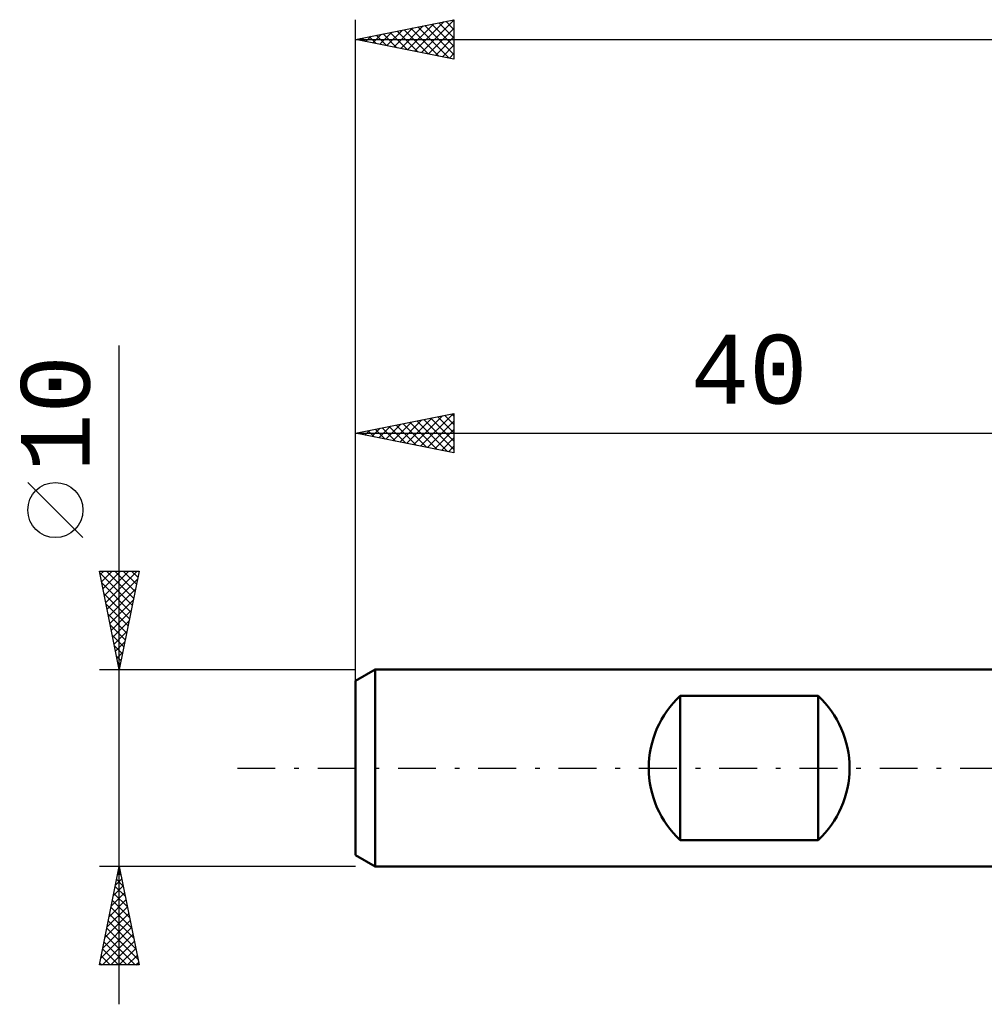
# Model space of a CAD drawing. Header units: millimetres. Extents: x -57 to 91, y -39 to 42.
# Tile 1 of 6: x -57 to -8, y -12 to 38. Entities that reach past the tile are written whole.
import ezdxf
from ezdxf.enums import TextEntityAlignment as Align

# ---------------------------------------------------------------- set-up
doc = ezdxf.new("R2010")
doc.units = ezdxf.units.MM
doc.header["$LTSCALE"] = 4.8
doc.linetypes.add('LONGDASH_DASH', pattern=[0.85, 0.4, -0.2, 0.05, -0.2])
for name, color, linetype in [('SK1', 4, 'CONTINUOUS'), ('SK2', 7, 'CONTINUOUS'), ('SK4', 2, 'LONGDASH_DASH')]:
    doc.layers.add(name, color=color, linetype=linetype)
doc.styles.get("Standard").update_dxf_attribs({"font": 'Monospac821 BT'})

msp = doc.modelspace()

# ---------------------------------------------------------------- linework, layer by layer
at = {"layer": 'SK1', "color": 4, "linetype": 'CONTINUOUS', "lineweight": 50}
for p, q in [((-39, 5), (-40, 4.423)), ((0, 5), (-39, 5)), ((-39, 5), (-39, -5)), ((-40, 4.423), (-40, -4.423)), ((-23.5, -3.666), (-23.5, 3.666)), ((-23.5, 3.666), (-16.5, 3.666)), ((-16.5, 3.666), (-16.5, -3.666)), ((-16.5, -3.666), (-23.5, -3.666)), ((-40, -4.423), (-39, -5)), ((-39, -5), (0, -5))]:
    msp.add_line(p, q, dxfattribs=at)
for centre, start, end in [((-20.1, 0), 132.8436, 227.1564), ((-19.9, 0), 312.8436, 47.1564)]:
    msp.add_arc(centre, 5, start, end, dxfattribs=at)
at = {"layer": 'SK2', "color": 7, "linetype": 'CONTINUOUS', "lineweight": 25}
for p, q in [((-40, 3), (-40, 38)), ((-40, 37), (-35, 38)), ((-35, 38), (-35, 36)), ((-38.059, 36.612), (-37.088, 37.582)), ((-37.705, 36.541), (-36.558, 37.688)), ((-37.352, 36.47), (-36.027, 37.795)), ((-37.183, 37.563), (-35.774, 36.155)), ((-36.998, 36.4), (-35.497, 37.901)), ((-36.829, 37.634), (-35.244, 36.049)), ((-36.645, 36.329), (-35, 37.973)), ((-36.476, 37.705), (-35, 36.229)), ((-36.291, 36.258), (-35, 37.549)), ((-36.122, 37.776), (-35, 36.654)), ((-35.769, 37.846), (-35, 37.078)), ((-35.415, 37.917), (-35, 37.502)), ((-35.061, 37.988), (-35, 37.926)), ((-40, 37), (40, 37)), ((-35, 36), (-40, 37)), ((-39.826, 36.965), (-39.74, 37.052)), ((-39.658, 37.068), (-39.486, 36.897)), ((-39.473, 36.895), (-39.209, 37.158)), ((-39.304, 37.139), (-38.956, 36.791)), ((-39.119, 36.824), (-38.679, 37.264)), ((-38.951, 37.21), (-38.426, 36.685)), ((-38.766, 36.753), (-38.149, 37.37)), ((-38.597, 37.281), (-37.895, 36.579)), ((-38.412, 36.682), (-37.618, 37.476)), ((-38.243, 37.351), (-37.365, 36.473)), ((-37.89, 37.422), (-36.835, 36.367)), ((-37.536, 37.493), (-36.304, 36.261)), ((-35.937, 36.187), (-35, 37.125)), ((-35.584, 36.117), (-35, 36.701)), ((-35.23, 36.046), (-35, 36.276)), ((-52, -12), (-52, 21.45)), ((-40, 4.076), (-40, 18)), ((-40, 17), (-35, 18)), ((-35, 18), (-35, 16)), ((-38.108, 16.622), (-37.163, 17.567)), ((-37.755, 16.551), (-36.632, 17.674)), ((-37.401, 16.48), (-36.102, 17.78)), ((-37.232, 17.554), (-35.849, 16.17)), ((-37.048, 16.41), (-35.572, 17.886)), ((-36.879, 17.624), (-35.318, 16.064)), ((-36.694, 16.339), (-35.041, 17.992)), ((-36.525, 17.695), (-35, 16.17)), ((-36.341, 16.268), (-35, 17.609)), ((-36.172, 17.766), (-35, 16.594)), ((-35.818, 17.836), (-35, 17.018)), ((-35.465, 17.907), (-35, 17.442)), ((-35.111, 17.978), (-35, 17.867)), ((-40, 17), (0, 17)), ((-35, 16), (-40, 17)), ((-39.876, 16.975), (-39.814, 17.037)), ((-39.707, 17.059), (-39.561, 16.912)), ((-39.523, 16.905), (-39.284, 17.143)), ((-39.354, 17.129), (-39.031, 16.806)), ((-39.169, 16.834), (-38.754, 17.249)), ((-39, 17.2), (-38.5, 16.7)), ((-38.815, 16.763), (-38.223, 17.355)), ((-38.647, 17.271), (-37.97, 16.594)), ((-38.462, 16.692), (-37.693, 17.461)), ((-38.293, 17.341), (-37.44, 16.488)), ((-37.939, 17.412), (-36.909, 16.382)), ((-37.586, 17.483), (-36.379, 16.276)), ((-35.987, 16.197), (-35, 17.184)), ((-35.634, 16.127), (-35, 16.76)), ((-35.28, 16.056), (-35, 16.336)), ((-53.85, 11.7), (-56.65, 14.5)), ((-52, 5), (-53, 10)), ((-53, 10), (-51, 10)), ((-52.965, 9.826), (-52.791, 10)), ((-52.894, 9.472), (-52.367, 10)), ((-52.824, 9.119), (-51.943, 10)), ((-52.753, 8.765), (-51.518, 10)), ((-52.682, 8.412), (-51.094, 10)), ((-52.647, 10), (-51.275, 8.627)), ((-52.223, 10), (-51.204, 8.981)), ((-51, 10), (-52, 5)), ((-51.799, 10), (-51.133, 9.334)), ((-51.374, 10), (-51.062, 9.688)), ((-52.982, 9.911), (-51.345, 8.274)), ((-52.612, 8.058), (-51.083, 9.587)), ((-52.876, 9.38), (-51.416, 7.92)), ((-52.541, 7.705), (-51.189, 9.057)), ((-52.77, 8.85), (-51.487, 7.567)), ((-52.47, 7.351), (-51.295, 8.527)), ((-52.664, 8.32), (-51.557, 7.213)), ((-52.558, 7.789), (-51.628, 6.859)), ((-52.399, 6.997), (-51.401, 7.996)), ((-52.452, 7.259), (-51.699, 6.506)), ((-52.329, 6.644), (-51.507, 7.466)), ((-52.346, 6.729), (-51.77, 6.152)), ((-52.258, 6.29), (-51.613, 6.936)), ((-52.24, 6.198), (-51.84, 5.799)), ((-52.187, 5.937), (-51.719, 6.405)), ((-52.134, 5.668), (-51.911, 5.445)), ((-52.117, 5.583), (-51.825, 5.875)), ((-53, 5), (-40, 5)), ((-52.046, 5.23), (-51.931, 5.345)), ((-52.028, 5.138), (-51.982, 5.092)), ((-53, -10), (-52, -5)), ((-52, -5), (-51, -10)), ((-52, -5), (-53, -5)), ((-52.083, -5.414), (-51.945, -5.276)), ((-52.062, -5.311), (-51.907, -5.467)), ((-40, -5), (-52, -5)), ((-52.295, -6.474), (-51.803, -5.983)), ((-52.189, -5.944), (-51.874, -5.629)), ((-52.133, -5.665), (-51.8, -5.998)), ((-52.401, -7.005), (-51.733, -6.336)), ((-52.274, -6.372), (-51.588, -7.058)), ((-52.204, -6.019), (-51.694, -6.528)), ((-52.507, -7.535), (-51.662, -6.69)), ((-52.345, -6.726), (-51.482, -7.589)), ((-52.719, -8.596), (-51.521, -7.397)), ((-52.613, -8.065), (-51.591, -7.044)), ((-52.487, -7.433), (-51.27, -8.649)), ((-52.416, -7.079), (-51.376, -8.119)), ((-52.825, -9.126), (-51.45, -7.751)), ((-52.557, -7.786), (-51.164, -9.18)), ((-52.931, -9.656), (-51.379, -8.104)), ((-52.851, -10), (-51.308, -8.458)), ((-52.699, -8.493), (-51.192, -10)), ((-52.628, -8.14), (-51.058, -9.71)), ((-52.769, -8.847), (-51.616, -10)), ((-52.426, -10), (-51.238, -8.811)), ((-52.84, -9.201), (-52.041, -10)), ((-52.002, -10), (-51.167, -9.165)), ((-51, -10), (-53, -10)), ((-52.982, -9.908), (-52.889, -10)), ((-52.911, -9.554), (-52.465, -10)), ((-51.578, -10), (-51.096, -9.518)), ((-51.154, -10), (-51.026, -9.872))]:
    msp.add_line(p, q, dxfattribs=at)
msp.add_circle((-55.25, 13.1), 1.4, dxfattribs=at)
at = {"layer": 'SK4', "color": 2, "linetype": 'LONGDASH_DASH', "lineweight": 25}
msp.add_line((-46, 0), (46, 0), dxfattribs=at)

# ---------------------------------------------------------------- texts
at = {"layer": 'SK2', "color": 7, "linetype": 'CONTINUOUS', "lineweight": 25}
msp.add_text('40', height=3.5, dxfattribs=at).set_placement((-20, 18.5), align=Align.CENTER)
msp.add_text('10', height=3.5, rotation=90, dxfattribs=at).set_placement((-53.5, 18), align=Align.CENTER)

doc.saveas('drawing.dxf')
